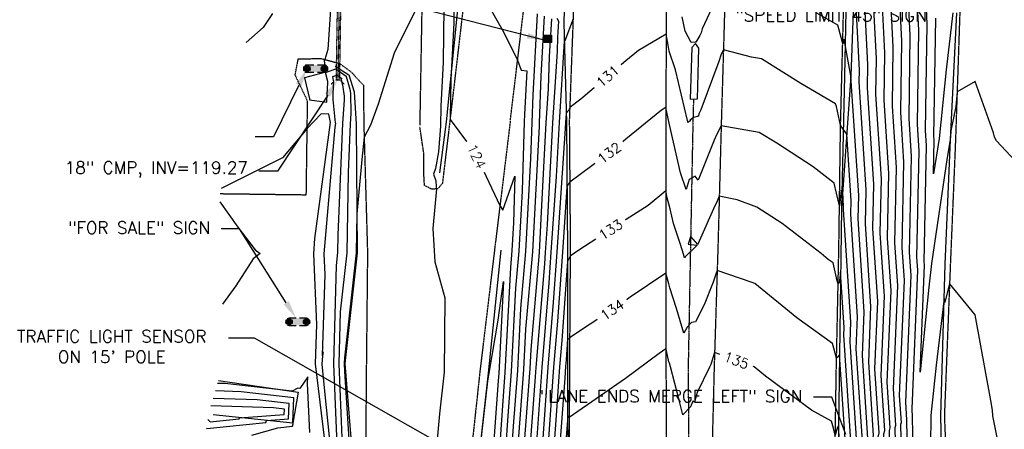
# Model space of a CAD drawing. Header units: feet. Extents: x 351431 to 355879, y 310968 to 329728.
# Tile 23 of 254: x 353164 to 353565, y 314418 to 314585. Entities that reach past the tile are written whole.
import ezdxf

# ---------------------------------------------------------------- set-up
doc = ezdxf.new("R2010")
doc.units = ezdxf.units.FT
doc.header["$MEASUREMENT"] = 0
for name, pattern in [('D10', [0.15, 0.1, -0.05]), ('D25', [0.375, 0.25, -0.125]), ('HIDDEN2', [0.1875, 0.125, -0.0625])]:
    doc.linetypes.add(name, pattern=pattern)
for name, color, linetype in [('ELIG', 41, 'Continuous'), ('ELIG-JERSEY', 161, 'HIDDEN2'), ('ELTCH-EG2', 253, 'Continuous'), ('ELTCN-EG2', 251, 'Continuous'), ('ELTT', 3, 'Continuous'), ('ELUDC', 153, 'D10'), ('ELYSP', 1, 'D25'), ('ELYSS', 2, 'Continuous'), ('ESIS', 5, 'Continuous'), ('ESMask', 155, 'Continuous'), ('ESUD-CMP', 13, 'D10'), ('ETFIP', 7, 'Continuous'), ('ETFS', 6, 'Continuous'), ('ETIS', 2, 'Continuous'), ('ETTC', 252, 'Continuous'), ('ETUD', 4, 'Continuous'), ('ETUT', 3, 'Continuous'), ('S-LEGEND', 2, 'Continuous')]:
    doc.layers.add(name, color=color, linetype=linetype)
doc.styles.add('ANNO-TOPO', font='simplex.shx')
doc.styles.add('L100', font='simplex', dxfattribs={"height": 5})
doc.styles.add('L80', font='simplex', dxfattribs={"height": 4})
doc.dimstyles.get("Standard").update_dxf_attribs({"dimscale": 100, "dimtxt": 0.18, "dimasz": 0.12, "dimexe": 0.09, "dimexo": 0.06, "dimgap": 0.09, "dimtad": 0, "dimtih": 1, "dimtoh": 1, "dimdec": 4, "dimzin": 0, "dimdsep": 46, "dimtxsty": 'L80', "dimcen": 0.09, "dimclrd": 256, "dimclre": 256, "dimadec": 5, "dimazin": 0, "dimtfac": 1, "dimtdec": 4, "dimtofl": 0, "dimtmove": 0, "dimatfit": 3, "dimfxl": 1, "dimtolj": 1, "dimtzin": 0, "dimarcsym": 0})

# ---------------------------------------------------------------- blocks, each defined once
blk = doc.blocks.new('ESIPVTSIGN')
for p, q in [((0.0573, 0.0286), (0, 0.0286)), ((0.143, 0.0286), (0.0857, 0.0286)), ((0, -0.0286), (0.0573, -0.0286)), ((0.0857, -0.0286), (0.143, -0.0286))]:
    blk.add_line(p, q)
for centre, start, end in [((0, 0), 145.06818, 214.93182), ((0, 0), 55.06818, 124.93182), ((0, 0), 325.06818, 34.93182), ((0.143, 0), 145.06818, 214.93182), ((0.143, 0), 55.06818, 124.93182), ((0.143, 0), 325.06818, 34.93182), ((0, 0), 235.06818, 304.93182), ((0.143, 0), 235.06818, 304.93182)]:
    blk.add_arc(centre, 0.0286, start, end)
at = {"layer": 'ESMask', "const_width": 0.0286}
for points in [[(0.0048, -0.0135, 0.998377), (-0.0048, 0.0135, 1.001626), (0.0048, -0.0135, -0.622608)], [(0.1478, -0.0135, 0.998377), (0.1382, 0.0135, 1.001626), (0.1478, -0.0135, -0.622608)]]:
    blk.add_lwpolyline(points, format="xyb", dxfattribs=at)
at = {"layer": 'ESMask'}
blk.add_solid([(0, 0.0286), (0.143, 0.0286), (0, -0.0286), (0.143, -0.0286)], dxfattribs=at)
blk = doc.blocks.new('ESIPOST')
blk.add_lwpolyline([(0.03, 0.0299), (0.03, -0.03), (-0.03, -0.03), (-0.03, 0.0299), (0.03, 0.0299)])
at = {"layer": 'ESMask'}
blk.add_solid([(-0.03, -0.03), (-0.03, 0.0299), (0.03, -0.03), (0.03, 0.0299)], dxfattribs=at)

msp = doc.modelspace()

# ---------------------------------------------------------------- linework, layer by layer
at = {"layer": 'ELIG', "flags": 128}
for points in [[(353506.1, 314669.3), (353500.81, 314614.32), (353499.65, 314561.65), (353498.49, 314507.89), (353497.77, 314457.91), (353497.06, 314408.38), (353496.09, 314356.97), (353495.41, 314306.46), (353494.63, 314255.56), (353494.05, 314204.44), (353494.14, 314154.36), (353493.87, 314102.16), (353493.97, 314047.36), (353493.81, 313995.99), (353493.71, 313942.42), (353493.5, 313889.49), (353493.12, 313845.95)], [(353385.32, 314583.24), (353386.43, 314542.78), (353386.83, 314490.04), (353386.92, 314443.37), (353387, 314391.91), (353386.84, 314343.71), (353386.8, 314284.97), (353386.78, 314239.3), (353387.17, 314178.26), (353387.45, 314133.15), (353387.81, 314067.27), (353388.03, 314022.53), (353388.35, 313970.91), (353388.88, 313929.47), (353389.8, 313884.77), (353390.28, 313846.09)]]:
    msp.add_lwpolyline(points, dxfattribs=at)
msp.add_lwpolyline([(353439.76, 314552.37), (353440.39, 314572.99), (353439.05, 314574.89), (353437.53, 314573.22), (353436.9, 314552.28)], close=True, dxfattribs=at)
at = {"layer": 'ELIG-JERSEY', "flags": 128}
msp.add_lwpolyline([(353438.19, 314552.22), (353437.95, 314543.55), (353436.97, 314493.31), (353436.02, 314443.42), (353436.28, 314392.56), (353435.33, 314343.61), (353435.86, 314292.65), (353435.42, 314243.15), (353435.84, 314192.71), (353435.58, 314142.68), (353435.91, 314092.68), (353436.14, 314042.54), (353436.47, 313993.07), (353436.64, 313954.26), (353437.41, 313892.95), (353437.28, 313842.51), (353437.99, 313793.4), (353438, 313741.9), (353438.54, 313693.18), (353438.85, 313673.78), (353439.24, 313629.67), (353439.22, 313617.09), (353441.34, 313361.23)], dxfattribs=at)
at = {"layer": 'ELTCH-EG2', "flags": 128}
for points, elevation in [([(353532.22, 314114.97), (353531.36, 314130.05), (353526.07, 314167.99), (353525.5, 314184.17), (353523.07, 314220.1), (353521.23, 314237.13), (353519.83, 314275.59), (353519.01, 314294.3), (353516.46, 314348.43), (353515.49, 314366.29), (353513.88, 314393.28), (353513.39, 314414.65), (353513.8, 314416.31), (353512.06, 314442.46), (353513.21, 314469.89), (353511.27, 314499.57), (353511.63, 314517.56), (353509.06, 314556.78), (353509.21, 314566.39), (353506.88, 314612.14)], 128), ([(353534.5, 314115.84), (353533.78, 314128.33), (353528.11, 314169.02), (353527.64, 314182.5), (353525.02, 314221.3), (353523.47, 314235.58), (353521.95, 314277.28), (353521.25, 314293.14), (353518.47, 314352.44), (353517.66, 314367.33), (353516.31, 314389.85), (353515.72, 314415.96), (353516.06, 314417.39), (353514.58, 314439.74), (353515.93, 314472.01), (353514.26, 314497.62), (353514.7, 314519.83), (353512.44, 314554.3), (353512.66, 314568.74), (353510.6, 314609.31)], 127), ([(353536.77, 314116.71), (353536.21, 314126.61), (353530.16, 314170.05), (353529.78, 314180.83), (353526.96, 314222.49), (353525.71, 314234.02), (353524.08, 314278.97), (353523.5, 314291.98), (353520.47, 314356.44), (353519.83, 314368.37), (353518.75, 314386.42), (353518.05, 314417.28), (353518.33, 314418.46), (353517.1, 314437.01), (353518.65, 314474.12), (353517.25, 314495.67), (353517.77, 314522.09), (353515.83, 314551.83), (353516.12, 314571.08), (353514.32, 314606.48)], 126), ([(353521.13, 314218.91), (353518.98, 314238.69), (353517.7, 314273.9), (353516.76, 314295.46), (353514.45, 314344.43), (353513.32, 314365.25), (353511.44, 314396.71), (353511.07, 314413.33), (353511.53, 314415.24), (353509.54, 314445.19), (353510.48, 314467.78), (353508.28, 314501.52), (353508.56, 314515.3), (353505.68, 314559.25), (353505.75, 314564.05), (353503.76, 314603.12)], 129), ([(353541.06, 314123.17), (353534.24, 314172.11), (353534.05, 314177.49), (353530.85, 314224.87), (353530.2, 314230.92), (353528.32, 314282.34), (353528, 314289.66), (353524.49, 314364.44), (353524.16, 314370.46), (353523.62, 314379.55), (353522.7, 314419.91), (353522.87, 314420.61), (353522.14, 314431.56), (353524.1, 314478.35), (353523.23, 314491.78), (353523.92, 314526.61), (353522.59, 314546.87), (353523.03, 314575.76), (353521.76, 314600.82)], 124), ([(353569.78, 314055.64), (353562.69, 314068.9), (353547.26, 314087.28), (353543.61, 314119.33), (353543.49, 314121.45), (353536.29, 314173.14), (353536.19, 314175.81), (353532.8, 314226.07), (353532.44, 314229.36), (353530.45, 314284.03), (353530.25, 314288.5), (353526.5, 314368.44), (353526.33, 314371.5), (353526.05, 314376.12), (353525.03, 314421.23), (353525.14, 314421.69), (353524.66, 314428.83), (353526.83, 314480.47), (353526.22, 314489.83), (353526.99, 314528.87), (353525.98, 314544.4), (353526.49, 314578.1), (353525.48, 314597.99)], 123), ([(353550.42, 314122.82), (353538.88, 314173.04), (353538.63, 314174.24), (353538.16, 314176.68), (353534.74, 314227.26), (353534.68, 314227.81), (353532.57, 314285.72), (353532.5, 314287.34), (353528.5, 314372.44), (353528.5, 314372.54), (353528.49, 314372.69), (353527.36, 314422.55), (353527.41, 314422.76), (353527.19, 314426.11), (353529.55, 314482.58), (353529.21, 314487.88), (353530.07, 314531.14), (353529.36, 314541.92), (353529.95, 314580.45), (353529.2, 314595.16)], 122), ([(353290.46, 314590.76), (353289.31, 314572.42), (353287.97, 314568.37), (353287.78, 314568.05), (353288.13, 314563.73), (353287.95, 314563.1), (353279.75, 314560.94), (353281.73, 314552.34), (353281.85, 314551.92), (353288.9, 314550.98), (353289.03, 314554.26), (353289.1, 314556.33), (353289.25, 314559.06), (353289.22, 314559.34), (353288.37, 314563.11), (353292.51, 314564.52), (353296.76, 314561.63), (353296.71, 314561.41), (353298.22, 314556.35), (353298.46, 314554.56), (353298.64, 314546.42), (353298.37, 314542.18), (353297.5, 314522.3), (353297.01, 314489.72), (353294.32, 314465.69), (353293.77, 314444.53), (353295.02, 314414.35)], 121), ([(353340.6, 314589.96), (353340.51, 314583.35), (353339.3, 314560.2), (353339.03, 314544.37), (353339.03, 314544.09), (353339.03, 314543.89), (353349.26, 314530.18), (353359.37, 314508.97), (353360.48, 314507.03), (353365.46, 314520.91), (353364.87, 314501.81), (353364.26, 314490.56), (353363.66, 314483.65), (353361.41, 314440.9), (353360.72, 314431.37), (353357.92, 314392.52)], 124), ([(353572.98, 314523.09), (353561.57, 314535.2), (353560.78, 314536.69), (353560.35, 314538.54), (353552.87, 314559.41), (353545.55, 314555.21), (353545.04, 314549.27), (353543.06, 314539.32), (353542.8, 314536.98), (353542.66, 314535.64), (353541.5, 314528.52), (353535.15, 314485.26), (353534.01, 314475.67), (353530.45, 314441.05), (353532.27, 314484.7), (353532.19, 314485.93), (353533.14, 314533.4), (353532.74, 314539.44), (353533.4, 314582.79), (353532.92, 314592.33)], 121), ([(353325.44, 314589.47), (353316.32, 314571.01), (353309.81, 314550.16), (353306.58, 314541.68), (353304.05, 314536.75), (353303.17, 314527.59), (353301.05, 314505.53), (353300.81, 314489.67), (353296.02, 314446.9), (353295.96, 314444.63), (353296.09, 314441.4), (353299.19, 314392.55)], 122), ([(353374.52, 314586.94), (353372.7, 314553.85), (353372.29, 314542.72), (353371.84, 314528.07), (353369.79, 314490.2), (353367.77, 314466.96), (353366.44, 314441.72), (353364.8, 314419.11), (353362.87, 314392.27), (353363.6, 314381.36), (353361.26, 314357.56), (353361.17, 314352.75), (353360.69, 314342.92), (353358.03, 314307.83), (353356.95, 314295.58), (353357.53, 314287.6), (353353.7, 314242.85), (353353.32, 314238.51), (353352.37, 314230.24), (353347.19, 314203.67), (353343.81, 314181.6), (353338.65, 314154.3), (353336.87, 314131.47), (353330.8, 314093.39)], 126), ([(353336.56, 314589.72), (353336.25, 314567.22), (353335.32, 314549.42), (353335.11, 314541.18), (353334.39, 314530.82), (353333.16, 314524.01), (353332.35, 314521.65), (353333.23, 314518.96), (353333.34, 314516.54), (353333.56, 314515.67), (353332.04, 314499.61), (353332.9, 314485.94), (353336.85, 314471.28), (353336.66, 314441.11), (353334.74, 314424.14), (353331.94, 314392.91)], 123), ([(353377.41, 314585.95), (353376.07, 314561.7), (353375.37, 314542.51), (353375.33, 314541.2), (353372.55, 314490.03), (353369.83, 314458.62), (353368.96, 314442.13), (353366.84, 314412.98), (353365.34, 314392.14), (353365.91, 314383.67), (353363.16, 314355.7), (353363.05, 314350.03), (353362.71, 314343.04), (353359.56, 314301.51), (353359.18, 314297.15), (353359.89, 314287.37), (353356.71, 314250.24), (353355.69, 314238.52), (353353.12, 314216.21), (353349.38, 314197.02), (353346.94, 314181.1), (353343.22, 314161.39), (353340.86, 314131.24), (353337.57, 314110.55)], 127), ([(353380.29, 314584.96), (353379.44, 314569.55), (353378.96, 314556.38), (353378.08, 314542.56), (353376.21, 314506.41), (353375.32, 314489.85), (353371.88, 314450.28), (353371.47, 314442.54), (353368.88, 314406.85)], 128), ([(353382.52, 314585.25), (353383.17, 314583.98), (353382.81, 314577.39), (353382.61, 314571.77), (353380.75, 314542.63), (353378.61, 314501.19), (353377.82, 314489.81), (353377.49, 314485.21), (353373.98, 314442.91), (353373.72, 314439.16), (353370.92, 314400.72)], 129), ([(353506.99, 314413.08), (353504.49, 314450.64), (353505.03, 314463.55), (353502.3, 314505.41), (353502.41, 314510.78), (353500.63, 314538.01), (353498.16, 314541.42), (353498.14, 314541.83), (353498.09, 314541.68), (353496.39, 314549.24), (353496.06, 314550.37), (353481.92, 314558.59), (353465.82, 314568.62), (353461.86, 314569.3), (353450.36, 314572.25), (353449.51, 314570.5), (353448.55, 314567.54), (353441.19, 314547.94), (353440.43, 314546.27), (353440.19, 314545.23), (353438.2, 314544.78), (353437.98, 314544.56), (353437.84, 314544.46), (353436.71, 314543.56), (353437.05, 314543.47), (353435.97, 314542.87), (353435.94, 314542.75), (353435.87, 314542.95), (353435.73, 314543.55), (353430.87, 314564.18), (353428.34, 314571.76), (353427.83, 314574.15), (353427.01, 314578.73), (353415.73, 314571.99), (353410.64, 314567.83), (353392.35, 314552.23), (353387.79, 314548.78), (353387.38, 314547.68), (353386.33, 314546.52), (353386.09, 314542.77), (353385.96, 314540.28), (353382.48, 314489.93), (353381.01, 314469.58), (353378.81, 314443.08), (353375.7, 314398.76)], 131), ([(353289.81, 314398.71), (353284.22, 314444.4), (353284.79, 314460.53), (353283.49, 314489.3), (353284.01, 314495.44), (353290.3, 314542.75), (353289.68, 314546.17), (353286.52, 314546.2), (353280.85, 314540.31), (353270.85, 314528.27), (353245.88, 314515.78)], 121), ([(353504.72, 314412.01), (353501.97, 314453.37), (353502.31, 314461.43), (353499.31, 314507.36), (353499.34, 314508.52), (353498.95, 314514.39), (353498.4, 314515.15), (353497.63, 314508.73), (353496.44, 314513.97), (353495.46, 314518.05), (353486.88, 314524.7), (353472.08, 314534.25), (353464.93, 314538.71), (353451.83, 314540.95), (353449.46, 314541.4), (353449.41, 314541.3), (353447.59, 314537.73), (353446.58, 314535.47), (353440.13, 314519.3), (353438.82, 314520.81), (353436.44, 314519.49), (353435.23, 314515.5), (353432.94, 314522.29), (353428.3, 314542.38), (353428.28, 314542.47), (353428.17, 314543.09), (353427.1, 314548.13), (353426.97, 314548.86), (353425.17, 314547.78), (353410.64, 314535.93), (353405.78, 314531.78), (353387.79, 314518.39), (353387.22, 314517.76), (353386.63, 314516.44), (353384.8, 314489.99), (353382.77, 314461.77), (353381.23, 314443.17), (353379.04, 314412.06)], 132), ([(353502.45, 314410.93), (353499.45, 314456.09), (353499.59, 314459.31), (353498.12, 314481.84), (353497.54, 314477.43), (353497.1, 314477.01), (353496.73, 314478.26), (353495.02, 314485.54), (353493, 314486.99), (353490.15, 314489.33), (353474.31, 314501.61), (353464.03, 314508.24), (353455.93, 314511.27), (353448.68, 314512.66), (353447.57, 314510.04), (353446.93, 314508.77), (353439.99, 314493.24), (353439.93, 314493.08), (353437.17, 314496.25), (353436.92, 314496.11), (353436.04, 314493.25), (353439.65, 314492.84), (353434.79, 314488.01), (353434.58, 314487.63), (353434.13, 314489.15), (353432.89, 314493.1), (353430.01, 314501.64), (353428.64, 314507.58), (353427.47, 314512.04), (353426.97, 314514.85), (353419.69, 314508.97), (353410.74, 314503.22), (353391.53, 314490.69), (353387.94, 314488.33), (353386.91, 314486.07), (353386.84, 314486.07), (353384.54, 314453.95), (353383.65, 314443.25), (353382.39, 314425.36), (353379.9, 314391.8)], 133), ([(353245.32, 314510.41), (353252.57, 314500.07), (353259.67, 314490.92), (353261.65, 314489.32), (353258.84, 314487.17), (353251.8, 314476.25), (353246.38, 314468.73)], 121), ([(353500.18, 314409.86), (353497.63, 314448.24), (353496.86, 314447.14), (353496.46, 314446.76), (353495.28, 314450.81), (353494.83, 314452.69), (353480.24, 314463.22), (353463.21, 314477.21), (353461.72, 314477.75), (353447.82, 314482.47), (353447.46, 314481.33), (353446.14, 314477.73), (353442.49, 314468.47), (353439.04, 314461.6), (353437.43, 314461.27), (353435.58, 314459.43), (353434.19, 314456.93), (353431.26, 314466.93), (353428.57, 314475.45), (353428.21, 314477.08), (353426.97, 314481.43), (353412.38, 314471.58), (353410.81, 314470.41), (353404.57, 314466.14), (353387.74, 314455.09), (353387.47, 314454.5), (353386.9, 314454.53), (353386.3, 314446.14), (353386.06, 314443.34), (353385.73, 314438.66), (353382.26, 314391.83)], 134), ([(353354.46, 314437.46), (353354.91, 314440.66), (353358.62, 314462.25), (353360.87, 314477.98), (353358.89, 314440.49), (353358.67, 314437.5), (353355.44, 314392.64)], 123), ([(353566.23, 314392.87), (353560.13, 314423.29), (353559.93, 314425.56), (353559.3, 314429.5), (353552.92, 314464.35), (353542.48, 314477.17), (353540.57, 314469.47), (353540.25, 314471.12), (353536.99, 314443.86), (353534.9, 314423.48), (353534.62, 314398.99), (353528.97, 314372.61), (353528.9, 314371.15), (353537.03, 314287.12), (353537.83, 314277.07), (353545.11, 314231.6), (353546.1, 314225.16), (353552.73, 314177.99), (353553.68, 314172.04), (353562.59, 314129.49), (353562.92, 314129.31), (353570.69, 314099.56)], 122), ([(353281.9, 314416.54), (353280.92, 314436.49), (353281.05, 314439.17), (353277.89, 314434.48), (353277.03, 314434.5), (353274.74, 314433.31), (353247.27, 314436.42), (353244.36, 314436.51)], 122), ([(353314.35, 314080.67), (353323.89, 314132.2), (353324.22, 314136.29), (353330.31, 314175.99), (353331.88, 314183.47), (353334.94, 314216.8), (353336.38, 314231.27), (353333.52, 314235.41), (353333.77, 314235.97), (353334.49, 314238.35), (353339.36, 314270.6), (353342.47, 314289.13), (353342.21, 314307.7), (353344.56, 314341.97), (353344.19, 314344.67), (353349.25, 314392.82), (353349.41, 314393.04), (353354.46, 314437.46)], 123), ([(353258.37, 314415.46), (353268.86, 314418.44), (353274.81, 314419.06), (353275.18, 314420.09), (353275.03, 314420.54), (353275.4, 314430.69), (353253.9, 314433.13), (353243.45, 314433.45)], 123), ([(353239.84, 314418.31), (353240.03, 314418.1), (353264, 314420.6), (353264.27, 314421.37), (353273.26, 314422.04), (353273.49, 314428.37), (353260.53, 314429.84), (353242.54, 314430.39)], 124)]:
    msp.add_lwpolyline(points, dxfattribs=dict(at, elevation=elevation))
at = {"layer": 'ELTCN-EG2', "flags": 128}
for points, elevation in [([(353539.05, 314117.59), (353538.64, 314124.89), (353532.2, 314171.08), (353531.92, 314179.16), (353528.91, 314223.68), (353527.95, 314232.47), (353526.2, 314280.65), (353525.75, 314290.82), (353522.48, 314360.44), (353521.99, 314369.42), (353521.18, 314382.98), (353520.38, 314418.6), (353520.6, 314419.54), (353519.62, 314434.29), (353521.38, 314476.24), (353520.24, 314493.72), (353520.85, 314524.35), (353519.21, 314549.35), (353519.58, 314573.42), (353518.04, 314603.65)], 125), ([(353352.5, 314594.32), (353360.74, 314579.64), (353366.55, 314568.03), (353367.94, 314564.07), (353370.31, 314563.7), (353369.33, 314546), (353369.22, 314542.93), (353368.36, 314514.94), (353367.03, 314490.38), (353365.72, 314475.31), (353363.92, 314441.31), (353362.76, 314425.24), (353360.39, 314392.39)], 125), ([(353447.22, 314592.99), (353441.67, 314580.82), (353441.32, 314579.27), (353440.83, 314578.08), (353439.14, 314575.39), (353438.93, 314575.39), (353437.23, 314575.24), (353434.86, 314579.95), (353433.51, 314585.7)], 130), ([(353266.79, 314587.06), (353262.95, 314581.34), (353255.97, 314575.28)], 120), ([(353519.18, 314217.72), (353516.74, 314240.24), (353515.58, 314272.21), (353514.51, 314296.62), (353512.45, 314340.43), (353511.16, 314364.21), (353509.01, 314400.14), (353508.74, 314412.01), (353509.26, 314414.16), (353507.02, 314447.91), (353507.76, 314465.66), (353505.29, 314503.46), (353505.48, 314513.04), (353502.3, 314561.63), (353502.29, 314561.64), (353502.29, 314561.72), (353499.52, 314576.64), (353498.96, 314574.79), (353498.39, 314577.31), (353496.93, 314582.34), (353488.48, 314587.26)], 130), ([(353543.78, 314587.34), (353541.16, 314564.16), (353538.27, 314536.15), (353535.94, 314521.82), (353536.21, 314535.66), (353536.13, 314536.97), (353536.86, 314585.13)], 120), ([(353389.14, 314584.98), (353385.74, 314576.02), (353385.53, 314575.78), (353383.42, 314542.7), (353382.29, 314520.73), (353380.15, 314489.87), (353379.25, 314477.4), (353376.4, 314443), (353373.86, 314406.88)], 130), ([(353292.23, 314392.26), (353288.15, 314431.94), (353286.92, 314444.34), (353287.4, 314449.36), (353287.03, 314447.85), (353288.19, 314480.81), (353287.81, 314489.2), (353292.25, 314540.85), (353292.45, 314542.36), (353292.4, 314542.64), (353291.38, 314552.11), (353291.43, 314553.42), (353291.6, 314558.1), (353291.66, 314559.19), (353291.59, 314559.79), (353291.24, 314561.39), (353292.99, 314561.98), (353294.78, 314560.76), (353294.65, 314560.14), (353295.25, 314558.11), (353295.89, 314553.43), (353295.92, 314551.95), (353295.3, 314542.28), (353293.32, 314496.94), (353293.21, 314489.77), (353292.62, 314484.49), (353291.58, 314444.43)], 120), ([(353497.91, 314408.78), (353497.22, 314419.29), (353496.83, 314418.75), (353495.95, 314415.39), (353495.18, 314418.32), (353494.37, 314421.12), (353486.26, 314425.58), (353474.36, 314434.48), (353467.47, 314439.46), (353462.87, 314443.23), (353449, 314448.33), (353446.78, 314449.08), (353445.23, 314444.24), (353445.19, 314444.14), (353445.08, 314443.87), (353444.71, 314443.12), (353439.62, 314432.76), (353438.53, 314428.8), (353437.91, 314429.31), (353436.99, 314427.01), (353433.87, 314423.66), (353432.41, 314429.64), (353428.83, 314443.18), (353428.39, 314444.71), (353428.21, 314445.26), (353427.21, 314449.7), (353426.98, 314450.54), (353424.15, 314448.64), (353410.53, 314438.46), (353400.29, 314431.45), (353387.6, 314422.67), (353387.15, 314422.7), (353386.95, 314423.29), (353384.62, 314391.87)], 135), ([(353291.58, 314444.43), (353293.34, 314401.77)], 120), ([(353240.4, 314421.85), (353241.28, 314420.9), (353253.18, 314422.14), (353253.32, 314422.52), (353271.51, 314423.88), (353271.59, 314426.04), (353267.16, 314426.54), (353241.63, 314427.33)], 125)]:
    msp.add_lwpolyline(points, dxfattribs=dict(at, elevation=elevation))
at = {"layer": 'ELTT', "flags": 128}
msp.add_lwpolyline([(353244.71, 314437.69), (353277.24, 314432.94), (353274.97, 314420.25), (353242.52, 314423.66)], dxfattribs=at)
at = {"layer": 'ELUDC', "flags": 128}
msp.add_lwpolyline([(353294.2, 314613.13), (353293.34, 314560.12)], dxfattribs=at)
at = {"layer": 'ELYSP', "flags": 128}
for points in [[(353619.9, 316705.7), (353619.79, 316705.96), (353623.36, 316735.42), (353625.85, 316758.09), (353628.07, 316785.67), (353631.87, 316835.67), (353635.72, 316885.76), (353639.16, 316934.88), (353642.77, 316985.29), (353644.44, 317011.54), (353647.74, 317061.75), (353650.79, 317112.21), (353653.92, 317162.31), (353656.91, 317212.21), (353657.54, 317216.3), (353661.86, 317214.85), (353663.44, 317198.29), (353663.22, 317161.11), (353663.07, 317111.13), (353663.89, 317060.55), (353665.44, 317009.69), (353666.7, 316982.9), (353667.95, 316970.02), (353672.23, 316924.21), (353676.78, 316878.76), (353682.45, 316832.54), (353689.36, 316786.27), (353696.84, 316740.52), (353704.85, 316693.28), (353712.6, 316646.85), (353719.99, 316600.43), (353727.35, 316554.32), (353734.66, 316507.24), (353740.43, 316458.59), (353741.38, 316412.99), (353738.38, 316372.8), (353729.59, 316318.7), (353715.41, 316264.28), (353701.1, 316214.78), (353687.04, 316165.84), (353672.98, 316116.98), (353658.83, 316068.52), (353645.45, 316020.74), (353632.46, 315972.03), (353621.57, 315922.48), (353613.23, 315873.44), (353609.91, 315844.87), (353607.88, 315825.34), (353603.3, 315765.02), (353600.59, 315721.09), (353596.9, 315664.84), (353593.46, 315611.07), (353590.58, 315559.18), (353587.56, 315502.28), (353584.91, 315451.88), (353581.79, 315395.83), (353579.25, 315341.93), (353577.1, 315296.87), (353574.89, 315246.34), (353572.61, 315193.94), (353570.71, 315143.51), (353569.87, 315124.35), (353568.24, 315071.79), (353566.45, 315017.55), (353564.4, 314967.49), (353562.07, 314902.34), (353559.23, 314854.4), (353555.12, 314797.47), (353553.32, 314747.43), (353551.08, 314695.53), (353549.02, 314645.86), (353546.64, 314587.42), (353544.89, 314535.53), (353542.79, 314485.09), (353540.36, 314423.28), (353542.33, 314373.51), (353550.33, 314288.98), (353558.25, 314234.38), (353582.83, 314134.34), (353599.32, 314079.92), (353617.29, 314025.39), (353634.06, 313976.91), (353650.84, 313927.18), (353667.44, 313868.73), (353672.67, 313840.43)], [(353326.82, 314541.64), (353327.67, 314589.18), (353328.59, 314637.38), (353329.67, 314686.66), (353330.45, 314733.13), (353331.44, 314782.3), (353332.78, 314832.24), (353333.9, 314877.48), (353335.56, 314925.36), (353336.78, 314972.86), (353338.36, 315025.53), (353340.14, 315075.64), (353341.98, 315124.35), (353344.43, 315176.91), (353346.5, 315227.95), (353348.8, 315278.39), (353351.26, 315332.22), (353353.73, 315384.31), (353356.18, 315434.82), (353358.75, 315484.35), (353361.61, 315532.63), (353364.72, 315584.6), (353367.85, 315634.54), (353371.39, 315686.17), (353374.73, 315737.41), (353381.91, 315837.51), (353385.53, 315886.11), (353389.61, 315938.06), (353393.67, 315990), (353398.23, 316043.26), (353402.39, 316094.4), (353406.62, 316148.16), (353410.78, 316200.98), (353415.03, 316253.88), (353419.16, 316305.1), (353423.47, 316359.01), (353427.47, 316407.78), (353431.26, 316456.03), (353434.75, 316503), (353437.71, 316550.55), (353441.32, 316589.73), (353444.68, 316628.8), (353449.45, 316681.16), (353453.89, 316731.87), (353460.66, 316781.54), (353467.08, 316829.74), (353475.28, 316878.08), (353487.96, 316928.01), (353500.53, 316977.16), (353505.41, 316996.76), (353518.91, 317045.55), (353530.58, 317095.06), (353536.96, 317128.45), (353538.2, 317132.8), (353539.65, 317135.26), (353541.18, 317135.34), (353542.61, 317133.86), (353540.45, 317094.32), (353537.03, 317044.48), (353533.11, 316994.14), (353529.48, 316944.3), (353525.41, 316894.11), (353521.22, 316844.59), (353517.42, 316795.43), (353514.02, 316745.06), (353512.26, 316722.33), (353512.2, 316714.72)], [(353487.77, 316416.86), (353487.58, 316415.17), (353485.2, 316395.98), (353481.24, 316345.69), (353477.3, 316296), (353472.3, 316246.77), (353468.39, 316196.37), (353464.89, 316146.92), (353460.96, 316097.2), (353457.01, 316045.29), (353453.1, 315995.53), (353449.13, 315945.57), (353445.18, 315895.6), (353441.39, 315845.6), (353437.65, 315795.71), (353434.66, 315745.03), (353431.23, 315695.03), (353428.28, 315645.38), (353425.57, 315595.37), (353422.2, 315545.07), (353419.66, 315495.5), (353417.16, 315444.98), (353415.51, 315413.49), (353411.56, 315395.53), (353410.17, 315345.61), (353408.09, 315295.55), (353406.07, 315245.51), (353404.18, 315194.67), (353401.78, 315145), (353397.39, 315095.67), (353392.38, 315045.84), (353386.26, 314994.98), (353382.33, 314944.87), (353376.72, 314895.08), (353371.43, 314844.83), (353366.76, 314794.61), (353361.55, 314744.83), (353356.14, 314694.55), (353350.68, 314644.51), (353344.94, 314594.37), (353339.09, 314544.42), (353335.9, 314517.91), (353334.06, 314515.7), (353331.53, 314515.57), (353328.62, 314517.12), (353328.42, 314520.83), (353328.42, 314529.72), (353326.73, 314540.98)], [(353524.49, 316413.88), (353524.61, 316413.04), (353522.51, 316393.32), (353518.81, 316343.26), (353514.85, 316293.25), (353510.71, 316243.6), (353506.72, 316192.9), (353502.74, 316143.78), (353498.5, 316090.73), (353494.8, 316042.24), (353490.55, 315991.28), (353486.77, 315942.68), (353483, 315891.97), (353479.43, 315842.82), (353475.75, 315792.64), (353472.07, 315743.06), (353468.72, 315692.15), (353465.5, 315643.39), (353462.66, 315592.75), (353460.03, 315543.38), (353457.24, 315491.85), (353454.65, 315443.38), (353452.14, 315392.66), (353449.65, 315343.36), (353447.03, 315292.28), (353444.9, 315243.34), (353442.9, 315193.38), (353439.06, 315093.1), (353437.64, 315043.64), (353435.96, 314994.29), (353434.32, 314943.18), (353432.77, 314893.66), (353431.23, 314843.25), (353429.61, 314793.81), (353428.53, 314743.36), (353427.94, 314692.11), (353427.25, 314642.92), (353427.03, 314593.37), (353426.96, 314543.18), (353426.97, 314493.16), (353426.98, 314443.13), (353427.08, 314392.26), (353427.22, 314343.16), (353427.19, 314291.98), (353427.39, 314242.82), (353427.55, 314191.99), (353427.79, 314142.72), (353428.09, 314091.63), (353428.36, 314043.08), (353428.66, 313992.69), (353429.26, 313953.97), (353430.76, 313949.54), (353431.79, 313934.36), (353433.74, 313912.65), (353434.98, 313907.83), (353440.97, 313904.25), (353444.53, 313904.64)], [(353559.19, 316411.12), (353559.2, 316410.37), (353557.52, 316390.15), (353553.28, 316339.75), (353549.22, 316290.55), (353545.11, 316240.56), (353540.93, 316190.85), (353536.8, 316141.36), (353532.78, 316090.65), (353528.76, 316039.45), (353525.11, 315989.76), (353521.45, 315940.03), (353518.02, 315890.06), (353514.41, 315839.22), (353511, 315790.58), (353507.68, 315739.83), (353504.55, 315690.81), (353501.28, 315639.99), (353498.09, 315591.2), (353494.97, 315541), (353491.51, 315491.33), (353487.99, 315440.1), (353485.05, 315391.63), (353481.95, 315339.85), (353479.33, 315291.85), (353476.64, 315240.98), (353473.94, 315192.16), (353471.41, 315140.03), (353469.27, 315092.1), (353466.6, 315041.32), (353464.73, 314992.36), (353462.66, 314941.39), (353460.73, 314892.35), (353458.85, 314842.53), (353457.12, 314792.74), (353455.57, 314742.25), (353454.06, 314692.78), (353452.47, 314642.26), (353450.98, 314592.97), (353449.49, 314542.55), (353448.15, 314492.82), (353446.58, 314442.74), (353445.32, 314392.52), (353444.92, 314342.76), (353444.36, 314292.98), (353444.37, 314242.79), (353444.55, 314192.68), (353444.64, 314143.35), (353444.83, 314092.79), (353444.74, 314041.78), (353445.12, 313992.71), (353445.21, 313954.09), (353444.53, 313904.64)], [(353363.63, 314543.76), (353369.7, 314594.22), (353375.22, 314644.35), (353381.12, 314694.33), (353383.92, 314702.5), (353385.3, 314705.51), (353386.8, 314705.65), (353388.76, 314703.41), (353389.91, 314700.88), (353389.93, 314693.91), (353389.58, 314643.91), (353389.46, 314593.67), (353387.6, 314543.71), (353387.98, 314493.65), (353387.67, 314443.45), (353387.49, 314393.26), (353387.35, 314343.24), (353387.38, 314293.43), (353387.58, 314242.91), (353387.97, 314192.9), (353388.06, 314142.55), (353388.84, 314117.44), (353388.61, 314067.42), (353388.75, 314017.23), (353389.15, 313966.66), (353389.69, 313917.46), (353391.13, 313867.25), (353391.16, 313817.4), (353391.19, 313767.44), (353391.18, 313717.2), (353391.31, 313667.63), (353390.75, 313617.45), (353390.17, 313567.6), (353390.04, 313516.92), (353390.27, 313467.54), (353390.01, 313417.42), (353390.07, 313367.61), (353389.94, 313317.14), (353389.83, 313267.51), (353389.77, 313217.23), (353389.91, 313167.47), (353390.56, 313117.06), (353390.39, 313067.22), (353389.82, 313017.4), (353389.45, 312984.33), (353387.53, 312984.58), (353384.44, 312986.94), (353381.87, 312993.35), (353378.87, 313006.5), (353377.48, 313017.51)], [(353245.43, 314513.76), (353280.49, 314513.31), (353281.01, 314551.44), (353275.96, 314561.99), (353277.21, 314568.6), (353286.42, 314568.78), (353294.01, 314566.78), (353298.79, 314563.27), (353303.74, 314557.89), (353303.91, 314541.56), (353305.41, 314489.62), (353304.93, 314443.35), (353304.51, 314392.4), (353302.69, 314340.52), (353298.69, 314290.69), (353294.34, 314236.85), (353279.53, 314188.56), (353266.04, 314138.81), (353252.36, 314090.67), (353237.79, 314042.59), (353223.03, 313996.35), (353208.02, 313948.89), (353193.68, 313901.43), (353181.99, 313855.05)], [(353363.57, 314543.33), (353357.24, 314491.62), (353351.14, 314440.93), (353345.98, 314393.17), (353341.03, 314341.85), (353334.85, 314289.46), (353326.32, 314237.87), (353318.12, 314184.18), (353311.53, 314132.81), (353299.22, 314079.5), (353285.42, 314034.12), (353270.39, 313984.7), (353256.67, 313938.55), (353242.96, 313889.62), (353235.27, 313854.04)]]:
    msp.add_lwpolyline(points, dxfattribs=at)
msp.add_lwpolyline([(353352.69, 313729.71), (353388.26, 313730.72), (353443.35, 313732.1), (353494.66, 313732.65), (353531.52, 313733.64), (353545.63, 313733.68), (353592.83, 313734.09), (353638.13, 313733.31), (353685.16, 313731.27), (353732.48, 313727.84), (353778.53, 313724.35), (353827.68, 313720.75), (353872.82, 313717.17, -0.160636), (353961.02, 313681.69, -0.04092), (353968.07, 313672.83, -0.03045), (353971.44, 313667.71, -0.156442), (353981.78, 313621.36, -0.091334), (353979.42, 313612.04), (353978.96, 313609.66), (353977.66, 313580.81), (353975.91, 313537.1, -0.109879), (353951.92, 313439.62, -0.100114), (353898.51, 313368.65, -0.099137), (353819.22, 313320.93, -0.096961), (353729.14, 313306.91, -0.094211), (353642.97, 313327.41, -0.101229), (353572.91, 313379.77), (353550.18, 313415.14), (353540.4, 313428.72), (353530.22, 313447.37), (353517.99, 313475.31), (353505.36, 313513.87), (353499.01, 313545.75), (353496.09, 313567.18), (353493.55, 313617.44), (353493.1, 313667.61), (353492.94, 313717.66), (353492.73, 313767.24), (353492.65, 313817.37), (353492.4, 313867.28), (353492.55, 313917.49), (353492.73, 313966.89), (353492.69, 314017.34), (353492.67, 314067.93), (353493.07, 314117.32), (353493.05, 314167.88), (353493.2, 314191), (353493.54, 314241.18), (353494.18, 314291.27), (353494.94, 314341.01), (353495.57, 314390.72), (353496.34, 314441.02), (353497.39, 314490.61), (353498.08, 314541.02), (353499.39, 314591.34), (353500.87, 314640.86), (353503.35, 314667.26), (353501.64, 314671.27)], format="xyb", dxfattribs=at)
at = {"layer": 'ELYSS', "flags": 128}
for points in [[(353386.83, 314683.38), (353386.68, 314636), (353385.32, 314583.24), (353386.43, 314542.78), (353386.83, 314490.04), (353386.92, 314443.37), (353387, 314391.91), (353386.84, 314343.71), (353386.8, 314284.97), (353386.78, 314239.3), (353387.17, 314178.26), (353387.45, 314133.15), (353387.81, 314067.27), (353388.03, 314022.53), (353382.99, 313970.71), (353381.32, 313928.97), (353383.7, 313884.75), (353385.19, 313846.46)], [(353504.15, 314614.21), (353502.31, 314561.72), (353498.49, 314507.89), (353497.77, 314457.91), (353497.06, 314408.38), (353496.09, 314356.97), (353495.41, 314306.46), (353494.63, 314255.56), (353498.68, 314205.15), (353497.86, 314153.78), (353497.1, 314101.53), (353499.73, 314046.86), (353498.7, 313996.04), (353499.77, 313942.48), (353498.25, 313888.8), (353496.62, 313856.09), (353495.38, 313854.64), (353496.66, 313853.22), (353495.91, 313842.84)], [(353334.84, 314522.17), (353337.59, 314543.04), (353342.29, 314590.06)], [(353645.68, 313819.44), (353659.47, 313829.07), (353665.96, 313834.04), (353668.45, 313845.96), (353665.77, 313868.59), (353647.77, 313926.11), (353628.88, 313975.41), (353612.43, 314023.81), (353595.12, 314078.92), (353578.32, 314133.21), (353567.03, 314181.1), (353555.98, 314233.89), (353547.89, 314288.59), (353539.98, 314373.6), (353538.92, 314423.32), (353540.64, 314485.03), (353542.88, 314535.62), (353545.45, 314587.43)], [(353292.31, 314565.59), (353297.83, 314562.11), (353300.05, 314555.25), (353300.77, 314542.1), (353301.17, 314489.66), (353296.22, 314444.64), (353300.34, 314392.55), (353302.02, 314382.03), (353300.05, 314370.23), (353298.7, 314340.51), (353294.24, 314291.47), (353287.8, 314237.69), (353276.77, 314189.38), (353263.54, 314139.52), (353248.23, 314092.53), (353234.48, 314043.1), (353221.09, 313996.75), (353206.04, 313949.34), (353191.66, 313901.66), (353179.96, 313861.27), (353174.68, 313857.02)], [(353359.77, 314490.79), (353354.54, 314440.7), (353349.26, 314393.05), (353343.81, 314341.93), (353338.3, 314289.61), (353330.62, 314238.31), (353322.31, 314184.65), (353312.98, 314132.62), (353300.97, 314079.02), (353286.83, 314034.23), (353272.34, 313984.19), (353257.89, 313938.45), (353245.24, 313889.41), (353237.06, 313853.71)]]:
    msp.add_lwpolyline(points, dxfattribs=at)
at = {"layer": 'ESUD-CMP'}
for p, q in [((353292.59, 314560.13), (353290.56, 314558.17)), ((353294.09, 314560.11), (353296.06, 314558.08))]:
    msp.add_line(p, q, dxfattribs=at)
at = {"layer": 'ESUD-CMP', "flags": 128}
msp.add_lwpolyline([(353294.09, 314560.11), (353294.95, 314613.12), (353293.45, 314613.14), (353292.59, 314560.13)], close=True, dxfattribs=at)
at = {"layer": 'ETFS', "linetype": 'ByBlock', "lineweight": -2}
msp.add_line((353494.51, 314430.85), (353487.01, 314430.85), dxfattribs=at)
msp.add_lwpolyline([(353500.26, 314415.73), (353494.51, 314430.85)], dxfattribs=at)
at = {"layer": 'ETIS', "linetype": 'ByBlock', "lineweight": -2}
for p, q in [((353267.11, 314536.91), (353259.61, 314536.91)), ((353253.31, 314499.41), (353245.81, 314499.41))]:
    msp.add_line(p, q, dxfattribs=at)
for points in [[(353277.42, 314557.9), (353267.11, 314536.91)], [(353272.32, 314469.33), (353253.31, 314499.41)]]:
    msp.add_lwpolyline(points, dxfattribs=at)
at = {"layer": 'ETIS'}
for points in [[(353276.3, 314558.45), (353280.72, 314564.63), (353278.54, 314557.35)], [(353273.37, 314470), (353276.32, 314462.99), (353271.26, 314468.67)]]:
    msp.add_solid(points, dxfattribs=at)
at = {"layer": 'ETUD', "linetype": 'ByBlock', "lineweight": -2}
msp.add_line((353268.7, 314522.92), (353261.2, 314522.92), dxfattribs=at)
msp.add_lwpolyline([(353289.2, 314553.87), (353268.7, 314522.92)], dxfattribs=at)
at = {"layer": 'ETUD'}
msp.add_solid([(353288.15, 314554.56), (353293.34, 314560.12), (353290.24, 314553.18)], dxfattribs=at)

# ---------------------------------------------------------------- block references
at = {"layer": 'ESIS', "xscale": 50, "yscale": 50, "zscale": 50}
for p in [(353280.72, 314564.63), (353273.46, 314461.56)]:
    msp.add_blockref('ESIPVTSIGN', p, dxfattribs=at)
at = {"layer": 'S-LEGEND', "xscale": 50, "yscale": 50, "zscale": 50}
msp.add_blockref('ESIPOST', (353378.83, 314576.81), dxfattribs=at)

# ---------------------------------------------------------------- texts
at = {"layer": 'ETFIP', "insert": (353201.26, 314451.48), "char_height": 5, "width": 360.4415, "attachment_point": 5, "style": 'L100'}
msp.add_mtext("TRAFFIC LIGHT SENSOR\\PON 15' POLE", dxfattribs=at)
at = {"layer": 'ETFS', "char_height": 5, "attachment_point": 3, "style": 'ANNO-TOPO'}
for s, insert, width in [('"SPEED LIMIT 45" SIGN', (353533.2, 314588.9), 88.0463), ('"LANE ENDS MERGE LEFT" SIGN', (353482.51, 314433.8), 123.5416)]:
    msp.add_mtext(s, dxfattribs=dict(at, insert=insert, width=width))
at = {"layer": 'ETIS', "insert": (353241.31, 314502.36), "char_height": 5, "attachment_point": 3, "style": 'ANNO-TOPO'}
msp.add_mtext('"FOR SALE" SIGN', dxfattribs=at)
at = {"layer": 'ETUD', "insert": (353256.7, 314526.85), "char_height": 5, "attachment_point": 3, "style": 'ANNO-TOPO'}
msp.add_mtext('18" CMP, INV=119.27', dxfattribs=at)

# ---------------------------------------------------------------- leaders
at = {"layer": 'ETFIP'}
msp.add_leader([(353361.96, 314396.71), (353259.37, 314454.95), (353248.85, 314454.95)], dimstyle='Standard', override={"dimscale": 50, "dimasz": 0.14, "dimexo": 0.0625, "dimgap": 0.09, "dimtad": 0, "dimpost": "'", "dimtxsty": 'L100'}, dxfattribs=at)
at = {"layer": 'ETUT'}
msp.add_leader([(353377.4, 314576.29), (353261.98, 314605.79), (353251.46, 314605.79)], dimstyle='Standard', override={"dimscale": 50, "dimasz": 0.14, "dimexo": 0.0625, "dimgap": 0.09, "dimtad": 0, "dimpost": "'", "dimtxsty": 'L100'}, dxfattribs=at)

# ---------------------------------------------------------------- next in the draw order: texts
at = {"layer": 'ETTC', "char_height": 4, "attachment_point": 5, "style": 'L80', "bg_fill": 3, "box_fill_scale": 1.5, "bg_fill_color": 256, "bg_fill_true_color": 13158600, "bg_fill_transparency": 0}
for s, insert, rotation in [('{131}', (353403.26, 314561.54, 131), 40.4661), ('{132}', (353403.86, 314530.35, 132), 36.6691), ('{124}', (353349.86, 314528.91, 124), 295.4823), ('{133}', (353404.45, 314499.12, 133), 33.1297), ('{134}', (353405.07, 314466.48, 134), 34.4012), ('{135}', (353455.66, 314445.88, 135), 339.8277)]:
    msp.add_mtext(s, dxfattribs=dict(at, insert=insert, rotation=rotation))

doc.saveas('drawing.dxf')
